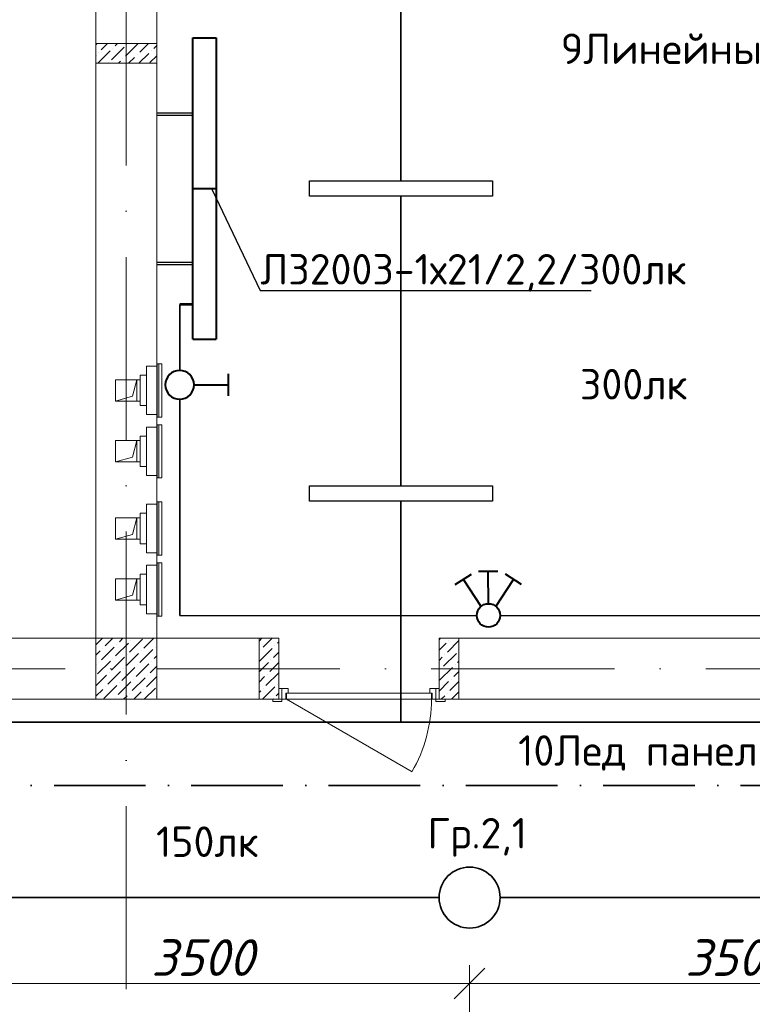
# Model space of a CAD drawing. Header units: millimetres. Extents: x 1114507 to 93926427, y 174473 to 817039.
# Tile 192 of 256: x 1562005 to 1566807, y 773925 to 780381. Entities that reach past the tile are written whole.
import ezdxf
from ezdxf import colors
from ezdxf.entities.mleader import LeaderData, LeaderLine
from ezdxf.math import Vec2, Vec3

# ---------------------------------------------------------------- set-up
doc = ezdxf.new("R2010")
doc.units = ezdxf.units.MM
doc.linetypes.add('ACAD_ISO10W100', pattern=[18, 12, -3, 0, -3])
doc.linetypes.add('ADSK_Скрыто', pattern=[6, 3, -3])
for name, color, linetype, lineweight in [('_Hidden_', 7, 'ADSK_Скрыто', 9), ('Doors', 86, 'Continuous', 13), ('Mechanical Equipment', 7, 'Continuous', 18), ('размеры', 12, 'Continuous', 15)]:
    doc.layers.add(name, color=color, linetype=linetype, lineweight=lineweight)
doc.layers.add('ventilatsiya', color=7, linetype='Continuous')
doc.styles.add('ISOCPEUR 1', font='isocpeur.TTF')
doc.styles.get("Standard").update_dxf_attribs({"font": 'isocpeui.ttf'})
doc.styles.add('Суннат', font='ariali.ttf', dxfattribs={"height": 250})
doc.dimstyles.new('Санжар', dxfattribs={"dimtxt": 240, "dimasz": 200, "dimexe": 200, "dimexo": 200, "dimgap": 50, "dimtad": 1, "dimdec": 0, "dimtxsty": 'Standard', "dimblk": 'OBLIQUE', "dimcen": 2.5, "dimdle": 200, "dimclrd": 152, "dimclre": 152, "dimclrt": 152, "dimadec": 0, "dimazin": 0, "dimtfac": 1, "dimtdec": 0, "dimtmove": 0, "dimatfit": 3, "dimldrblk": 'OBLIQUE', "dimfxl": 0, "dimlwd": 0, "dimlwe": 0, "dimarcsym": 0})

# ---------------------------------------------------------------- blocks, each defined once
blk = doc.blocks.new('blokqav2mak')
at = {"color": 1, "linetype": 'ACAD_ISO10W100', "lineweight": 0, "ltscale": 100}
for p, q in [((1558682, 782425.1), (1558682, 766825.1)), ((1572682, 776125.1), (1545682, 776125.1))]:
    blk.add_line(p, q, dxfattribs=at)
at = {"lineweight": 0, "ltscale": 100}
for p, q in [((1558482, 776325.1), (1558482, 782225.1)), ((1558882, 776325.1), (1558882, 782225.1)), ((1558482, 776325.1), (1551132, 776325.1)), ((1559682, 776325.1), (1558882, 776325.1)), ((1559682, 776325.1), (1559682, 775925.1)), ((1568082, 776325.1), (1560732, 776325.1)), ((1560732, 776325.1), (1560732, 775925.1)), ((1559682, 775925.1), (1551132, 775925.1)), ((1568482, 775925.1), (1560732, 775925.1))]:
    blk.add_line(p, q, dxfattribs=at)
at = {"linetype": 'Continuous', "lineweight": 0, "ltscale": 100}
for p, q in [((1558482, 780216.6, 0), (1558490.5, 780225.1, 0)), ((1558495.2, 780095.1, 0), (1558576.2, 780176.1, 0)), ((1558500.4, 780167.7, 0), (1558500.4, 780167.7, 0)), ((1558517.3, 780184.5, 0), (1558557.8, 780225.1, 0)), ((1558584.6, 780117.2, 0), (1558668.8, 780201.4, 0)), ((1558593.1, 780193, 0), (1558593.1, 780193, 0)), ((1558609.9, 780209.8, 0), (1558625.2, 780225.1, 0)), ((1558677.2, 780142.4, 0), (1558759.9, 780225.1, 0)), ((1558685.7, 780218.2, 0), (1558685.7, 780218.2, 0)), ((1558769.9, 780167.7, 0), (1558827.3, 780225.1, 0)), ((1558845.6, 780176.1, 0), (1558845.6, 780176.1, 0)), ((1558862.5, 780193, 0), (1558882, 780212.5, 0)), ((1558482, 780149.3, 0), (1558483.6, 780150.9, 0)), ((1558567.8, 780100.4, 0), (1558567.8, 780100.4, 0)), ((1558629.9, 780095.1, 0), (1558643.6, 780108.8, 0)), ((1558660.4, 780125.6, 0), (1558660.4, 780125.6, 0)), ((1558697.3, 780095.1, 0), (1558736.2, 780134, 0)), ((1558753, 780150.9, 0), (1558753, 780150.9, 0)), ((1558764.6, 780095.1, 0), (1558828.8, 780159.3, 0)), ((1558837.2, 780100.4, 0), (1558882, 780145.2, 0)), ((1558482, 776281.7), (1558525.4, 776325.1)), ((1558544, 776276.3), (1558592.8, 776325.1)), ((1558611.4, 776209), (1558695.6, 776293.2)), ((1558636.6, 776301.6), (1558660.1, 776325.1)), ((1558704, 776234.2), (1558788.2, 776318.4)), ((1558712.4, 776310), (1558712.4, 776310)), ((1558796.6, 776259.5), (1558862.2, 776325.1)), ((1559552, 776306.7, 0), (1559570.4, 776325.1, 0)), ((1559579.9, 776267.2, 0), (1559637.8, 776325.1, 0)), ((1559672.5, 776292.5, 0), (1559682, 776302, 0)), ((1560742.1, 776325.1, 0), (1560732, 776315.1, 0)), ((1560778, 776293.7, 0), (1560732, 776247.7, 0)), ((1560862, 776310.4, 0), (1560786.4, 776234.8, 0)), ((1560794.9, 776310.5, 0), (1560794.9, 776310.5, 0)), ((1558482, 776214.4), (1558510.3, 776242.7)), ((1558518.8, 776183.7), (1558603, 776267.9)), ((1558527.2, 776259.5), (1558527.2, 776259.5)), ((1558619.8, 776284.8), (1558619.8, 776284.8)), ((1558678.7, 776141.6), (1558762.9, 776225.8)), ((1558771.3, 776166.9), (1558855.5, 776251.1)), ((1558779.8, 776242.7), (1558779.8, 776242.7)), ((1558872.4, 776267.9), (1558872.4, 776267.9)), ((1559554.7, 776174.6, 0), (1559638.9, 776258.8, 0)), ((1559563.1, 776250.4, 0), (1559563.1, 776250.4, 0)), ((1559647.3, 776199.9, 0), (1559682, 776234.6, 0)), ((1559655.7, 776275.6, 0), (1559655.7, 776275.6, 0)), ((1560845.4, 776226.3, 0), (1560761.2, 776142.2, 0)), ((1558493.5, 776091.1), (1558577.7, 776175.3)), ((1558501.9, 776166.9), (1558501.9, 776166.9)), ((1558586.1, 776116.4), (1558670.3, 776200.6)), ((1558594.5, 776192.2), (1558594.5, 776192.2)), ((1558687.1, 776217.4), (1558687.1, 776217.4)), ((1558746.1, 776074.3), (1558830.3, 776158.5)), ((1558847.1, 776175.3), (1558847.1, 776175.3)), ((1558863.9, 776192.2), (1558882, 776210.2)), ((1559552, 776104.6, 0), (1559613.6, 776166.2, 0)), ((1559622, 776107.3, 0), (1559682, 776167.3, 0)), ((1559630.4, 776183, 0), (1559630.4, 776183, 0)), ((1560752.8, 776201.1, 0), (1560732, 776180.4, 0)), ((1560769.6, 776217.9, 0), (1560769.6, 776217.9, 0)), ((1560862, 776175.7, 0), (1560853.8, 776167.4, 0)), ((1558482, 776147), (1558485.1, 776150.1)), ((1558560.9, 776023.8), (1558645.1, 776108)), ((1558569.3, 776099.5), (1558569.3, 776099.5)), ((1558653.5, 776049), (1558737.7, 776133.2)), ((1558661.9, 776124.8), (1558661.9, 776124.8)), ((1558754.5, 776150.1), (1558754.5, 776150.1)), ((1558838.7, 776099.5), (1558882, 776142.9)), ((1559596.8, 776014.7, 0), (1559680.9, 776098.9, 0)), ((1560820.1, 776133.7, 0), (1560735.9, 776049.5, 0)), ((1560744.3, 776125.3, 0), (1560744.3, 776125.3, 0)), ((1560862, 776108.3, 0), (1560828.5, 776074.8, 0)), ((1560836.9, 776150.6, 0), (1560836.9, 776150.6, 0)), ((1558482, 776012.3), (1558552.4, 776082.7)), ((1558628.2, 775956.4), (1558712.4, 776040.6)), ((1558636.6, 776032.2), (1558636.6, 776032.2)), ((1558720.8, 775981.7), (1558805, 776065.9)), ((1558729.2, 776057.4), (1558729.2, 776057.4)), ((1558813.4, 776006.9), (1558882, 776075.5)), ((1558821.8, 776082.7), (1558821.8, 776082.7)), ((1559552, 776037.3, 0), (1559588.3, 776073.6, 0)), ((1559605.2, 776090.4, 0), (1559605.2, 776090.4, 0)), ((1560794.9, 776041.1, 0), (1560732, 775978.3, 0)), ((1560862, 776041, 0), (1560803.3, 775982.2, 0)), ((1560811.7, 776058, 0), (1560811.7, 776058, 0)), ((1558482, 775944.9), (1558527.2, 775990.1)), ((1558535.6, 775931.2), (1558619.8, 776015.4)), ((1558544, 776006.9), (1558544, 776006.9)), ((1558704, 775964.8), (1558704, 775964.8)), ((1558731.6, 775925.1), (1558779.8, 775973.3)), ((1558796.6, 775990.1), (1558796.6, 775990.1)), ((1558799, 775925.1), (1558872.4, 775998.5)), ((1559552, 775969.9, 0), (1559563.1, 775981, 0)), ((1559574.6, 775925.1, 0), (1559655.7, 776006.2, 0)), ((1559579.9, 775997.8, 0), (1559579.9, 775997.8, 0)), ((1559664.1, 775947.3, 0), (1559682, 775965.2, 0)), ((1559672.5, 776023.1, 0), (1559672.5, 776023.1, 0)), ((1560786.4, 775965.4, 0), (1560786.4, 775965.4, 0)), ((1560862, 775973.6, 0), (1560813.5, 775925.1, 0)), ((1558611.4, 775939.6), (1558611.4, 775939.6)), ((1558664.2, 775925.1), (1558687.1, 775948)), ((1558880.8, 775939.6), (1558882, 775940.8)), ((1559647.3, 775930.5, 0), (1559647.3, 775930.5, 0)), ((1560769.6, 775948.5, 0), (1560746.2, 775925.1, 0))]:
    blk.add_line(p, q, dxfattribs=at)
at = {"layer": '_Hidden_', "color": 5, "lineweight": 0}
for p, q in [((1558815, 778109.6), (1558815, 778109.3)), ((1558815, 778109.3), (1558815, 778109.6)), ((1558839, 778109.3), (1558839, 778109.6)), ((1558839, 778109.6), (1558839, 778109.3)), ((1558882, 778109.3), (1558882, 778109.6)), ((1558882, 778109.6), (1558882, 778109.3)), ((1558885.4, 778124.9), (1558885.9, 778124.9)), ((1558815, 777792), (1558815, 777791.6)), ((1558815, 777791.6), (1558815, 777792)), ((1558839, 777791.6), (1558839, 777792)), ((1558839, 777792), (1558839, 777791.6)), ((1558882, 777792), (1558882, 777791.6)), ((1558882, 777791.6), (1558882, 777792)), ((1558885.9, 777776), (1558885.4, 777776)), ((1558815, 777710.1), (1558815, 777709.8)), ((1558815, 777709.8), (1558815, 777710.1)), ((1558839, 777709.8), (1558839, 777710.1)), ((1558839, 777710.1), (1558839, 777709.8)), ((1558882, 777709.8), (1558882, 777710.1)), ((1558882, 777710.1), (1558882, 777709.8)), ((1558885.4, 777725.4), (1558885.9, 777725.4)), ((1558815, 777392.4), (1558815, 777392.1)), ((1558815, 777392.1), (1558815, 777392.4)), ((1558839, 777392.1), (1558839, 777392.4)), ((1558839, 777392.4), (1558839, 777392.1)), ((1558882, 777392.4), (1558882, 777392.1)), ((1558882, 777392.1), (1558882, 777392.4)), ((1558885.9, 777376.4), (1558885.4, 777376.4)), ((1558815, 777203.9), (1558815, 777203.5)), ((1558815, 777203.5), (1558815, 777203.9)), ((1558839, 777203.5), (1558839, 777203.9)), ((1558839, 777203.9), (1558839, 777203.5)), ((1558882, 777203.5), (1558882, 777203.9)), ((1558882, 777203.9), (1558882, 777203.5)), ((1558885.4, 777219.1), (1558885.9, 777219.1)), ((1558815, 776886.2), (1558815, 776885.9)), ((1558815, 776885.9), (1558815, 776886.2)), ((1558839, 776885.9), (1558839, 776886.2)), ((1558839, 776886.2), (1558839, 776885.9)), ((1558882, 776886.2), (1558882, 776885.9)), ((1558882, 776885.9), (1558882, 776886.2)), ((1558885.9, 776870.2), (1558885.4, 776870.2)), ((1558815, 776804.3), (1558815, 776804)), ((1558815, 776804), (1558815, 776804.3)), ((1558839, 776804), (1558839, 776804.3)), ((1558839, 776804.3), (1558839, 776804)), ((1558882, 776804), (1558882, 776804.3)), ((1558882, 776804.3), (1558882, 776804)), ((1558885.4, 776819.6), (1558885.9, 776819.6)), ((1558815, 776486.7), (1558815, 776486.3)), ((1558815, 776486.3), (1558815, 776486.7)), ((1558839, 776486.3), (1558839, 776486.7)), ((1558839, 776486.7), (1558839, 776486.3)), ((1558882, 776486.7), (1558882, 776486.3)), ((1558882, 776486.3), (1558882, 776486.7)), ((1558885.9, 776470.7), (1558885.4, 776470.7))]:
    blk.add_line(p, q, dxfattribs=at)
at = {"layer": 'Doors', "lineweight": 0}
for p, q in [((1559682, 775995.1), (1559702, 775995.1)), ((1559682, 775925.1), (1559682, 775995.1)), ((1559742, 775995.1), (1559702, 775995.1)), ((1559702, 775995.1), (1559702, 775925.1)), ((1559702, 775995.1), (1559702, 775925.1)), ((1559727, 775925.1), (1559727, 775965.1)), ((1559727, 775965.1), (1559742, 775965.1)), ((1560682, 775965.1), (1559732, 775965.1)), ((1559732, 775965.1), (1559732, 775925.1)), ((1559742, 775965.1), (1559742, 775995.1)), ((1560672, 775965.1), (1560672, 775995.1)), ((1560672, 775995.1), (1560712, 775995.1)), ((1560687, 775965.1), (1560672, 775965.1)), ((1560682, 775925.1), (1560682, 775965.1)), ((1560687, 775925.1), (1560687, 775965.1)), ((1560712, 775995.1), (1560712, 775925.1)), ((1560732, 775995.1), (1560712, 775995.1)), ((1560712, 775995.1), (1560712, 775925.1)), ((1560732, 775925.1), (1560732, 775995.1)), ((1559702, 775925.1), (1559642, 775925.1)), ((1559642, 775925.1), (1559642, 775910.1)), ((1559642, 775910.1), (1559702, 775910.1)), ((1559702, 775925.1), (1559682, 775925.1)), ((1559702, 775925.1), (1559727, 775925.1)), ((1559702, 775910.1), (1559702, 775925.1)), ((1559732, 775925.1), (1560554.8, 775450.1)), ((1559732, 775925.1), (1560682, 775925.1)), ((1560712, 775925.1), (1560687, 775925.1)), ((1560712, 775925.1), (1560732, 775925.1)), ((1560772, 775925.1), (1560712, 775925.1)), ((1560712, 775925.1), (1560712, 775910.1)), ((1560712, 775910.1), (1560772, 775910.1)), ((1560772, 775910.1), (1560772, 775925.1))]:
    blk.add_line(p, q, dxfattribs=at)
blk.add_arc((1559732, 775925.1), 950, 330, 0, dxfattribs=at)
at = {"layer": 'Mechanical Equipment', "color": 5, "lineweight": 0}
for p, q in [((1558839, 778109.6), (1558815, 778109.6)), ((1558815, 778109.6), (1558815, 778109.3)), ((1558815, 778099.6), (1558815, 778109.6)), ((1558815, 777801.6), (1558815, 778099.6)), ((1558882, 778109.6), (1558839, 778109.6)), ((1558839, 778109.3), (1558839, 778109.6)), ((1558839, 778109.6), (1558839, 778109.3)), ((1558882, 778109.3), (1558882, 778109.6)), ((1558882, 778109.6), (1558882, 778099.6)), ((1558882, 778099.6), (1558882, 777801.6)), ((1558885.1, 778124.9), (1558885.1, 777776)), ((1558885.4, 778124.9), (1558885.4, 777776)), ((1558885.4, 778124.9), (1558895, 778124.9)), ((1558895, 778124.9), (1558904.5, 778124.9)), ((1558895, 778124.9), (1558895, 777776)), ((1558904.5, 778124.9), (1558914.1, 778124.9)), ((1558914.1, 777776), (1558914.1, 778124.9)), ((1558815, 778050.6), (1558773.7, 778050.6)), ((1558773.7, 777850.6), (1558773.7, 778050.6)), ((1558773.7, 777850.6), (1558815, 777850.6)), ((1558815, 777791.6), (1558815, 777801.6)), ((1558815, 777792), (1558815, 777791.6)), ((1558815, 777791.6), (1558839, 777791.6)), ((1558839, 777791.6), (1558839, 777792)), ((1558839, 777792), (1558839, 777791.6)), ((1558839, 777791.6), (1558882, 777791.6)), ((1558882, 777801.6), (1558882, 777791.6)), ((1558882, 777791.6), (1558882, 777792)), ((1558895, 777776), (1558885.4, 777776)), ((1558904.5, 777776), (1558895, 777776)), ((1558914.1, 777776), (1558904.5, 777776)), ((1558839, 777710.1), (1558815, 777710.1)), ((1558815, 777710.1), (1558815, 777709.8)), ((1558815, 777700.1), (1558815, 777710.1)), ((1558882, 777710.1), (1558839, 777710.1)), ((1558839, 777709.8), (1558839, 777710.1)), ((1558839, 777710.1), (1558839, 777709.8)), ((1558882, 777709.8), (1558882, 777710.1)), ((1558882, 777710.1), (1558882, 777700.1)), ((1558885.1, 777725.4), (1558885.1, 777376.4)), ((1558885.4, 777725.4), (1558885.4, 777376.4)), ((1558885.4, 777725.4), (1558895, 777725.4)), ((1558895, 777725.4), (1558904.5, 777725.4)), ((1558895, 777725.4), (1558895, 777376.4)), ((1558904.5, 777725.4), (1558914.1, 777725.4)), ((1558914.1, 777376.4), (1558914.1, 777725.4)), ((1558815, 777651.1), (1558773.7, 777651.1)), ((1558773.7, 777451.1), (1558773.7, 777651.1)), ((1558815, 777402.1), (1558815, 777700.1)), ((1558882, 777700.1), (1558882, 777402.1)), ((1558773.7, 777451.1), (1558815, 777451.1)), ((1558815, 777392.1), (1558815, 777402.1)), ((1558815, 777392.4), (1558815, 777392.1)), ((1558815, 777392.1), (1558839, 777392.1)), ((1558839, 777392.1), (1558839, 777392.4)), ((1558839, 777392.4), (1558839, 777392.1)), ((1558839, 777392.1), (1558882, 777392.1)), ((1558882, 777402.1), (1558882, 777392.1)), ((1558882, 777392.1), (1558882, 777392.4)), ((1558895, 777376.4), (1558885.4, 777376.4)), ((1558904.5, 777376.4), (1558895, 777376.4)), ((1558914.1, 777376.4), (1558904.5, 777376.4)), ((1558839, 777203.9), (1558815, 777203.9)), ((1558815, 777203.9), (1558815, 777203.5)), ((1558815, 777193.9), (1558815, 777203.9)), ((1558815, 776895.9), (1558815, 777193.9)), ((1558882, 777203.9), (1558839, 777203.9)), ((1558839, 777203.5), (1558839, 777203.9)), ((1558839, 777203.9), (1558839, 777203.5)), ((1558882, 777203.5), (1558882, 777203.9)), ((1558882, 777203.9), (1558882, 777193.9)), ((1558882, 777193.9), (1558882, 776895.9)), ((1558885.1, 777219.1), (1558885.1, 776870.2)), ((1558885.4, 777219.1), (1558885.4, 776870.2)), ((1558885.4, 777219.1), (1558895, 777219.1)), ((1558895, 777219.1), (1558904.5, 777219.1)), ((1558895, 777219.1), (1558895, 776870.2)), ((1558904.5, 777219.1), (1558914.1, 777219.1)), ((1558914.1, 776870.2), (1558914.1, 777219.1)), ((1558815, 777144.9), (1558773.7, 777144.9)), ((1558773.7, 776944.9), (1558773.7, 777144.9)), ((1558773.7, 776944.9), (1558815, 776944.9)), ((1558815, 776885.9), (1558815, 776895.9)), ((1558815, 776886.2), (1558815, 776885.9)), ((1558815, 776885.9), (1558839, 776885.9)), ((1558839, 776885.9), (1558839, 776886.2)), ((1558839, 776886.2), (1558839, 776885.9)), ((1558839, 776885.9), (1558882, 776885.9)), ((1558882, 776895.9), (1558882, 776885.9)), ((1558882, 776885.9), (1558882, 776886.2)), ((1558895, 776870.2), (1558885.4, 776870.2)), ((1558904.5, 776870.2), (1558895, 776870.2)), ((1558914.1, 776870.2), (1558904.5, 776870.2)), ((1558839, 776804.3), (1558815, 776804.3)), ((1558815, 776804.3), (1558815, 776804)), ((1558815, 776794.3), (1558815, 776804.3)), ((1558882, 776804.3), (1558839, 776804.3)), ((1558839, 776804), (1558839, 776804.3)), ((1558839, 776804.3), (1558839, 776804)), ((1558882, 776804), (1558882, 776804.3)), ((1558882, 776804.3), (1558882, 776794.3)), ((1558885.1, 776819.6), (1558885.1, 776470.7)), ((1558885.4, 776819.6), (1558885.4, 776470.7)), ((1558885.4, 776819.6), (1558895, 776819.6)), ((1558895, 776819.6), (1558904.5, 776819.6)), ((1558895, 776819.6), (1558895, 776470.7)), ((1558904.5, 776819.6), (1558914.1, 776819.6)), ((1558914.1, 776470.7), (1558914.1, 776819.6)), ((1558815, 776745.3), (1558773.7, 776745.3)), ((1558773.7, 776545.3), (1558773.7, 776745.3)), ((1558815, 776496.3), (1558815, 776794.3)), ((1558882, 776794.3), (1558882, 776496.3)), ((1558773.7, 776545.3), (1558815, 776545.3)), ((1558815, 776486.3), (1558815, 776496.3)), ((1558815, 776486.7), (1558815, 776486.3)), ((1558815, 776486.3), (1558839, 776486.3)), ((1558839, 776486.3), (1558839, 776486.7)), ((1558839, 776486.7), (1558839, 776486.3)), ((1558839, 776486.3), (1558882, 776486.3)), ((1558882, 776496.3), (1558882, 776486.3)), ((1558882, 776486.3), (1558882, 776486.7)), ((1558895, 776470.7), (1558885.4, 776470.7)), ((1558904.5, 776470.7), (1558895, 776470.7)), ((1558914.1, 776470.7), (1558904.5, 776470.7))]:
    blk.add_line(p, q, dxfattribs=at)
at = {"layer": 'ventilatsiya', "lineweight": 0, "ltscale": 100}
for p, q in [((1558752, 778020.6), (1558612, 778020.6)), ((1558612, 778020.6), (1558612, 777880.6)), ((1558706.7, 778020.6), (1558773.7, 778020.6)), ((1558752, 778020.6), (1558722.9, 777912.3)), ((1558752, 777880.6), (1558752, 778020.6)), ((1558722.9, 777912.3), (1558612, 777880.6)), ((1558612, 777880.6), (1558752, 777880.6)), ((1558706.7, 777880.6), (1558773.7, 777880.6)), ((1558752, 777621.1), (1558612, 777621.1)), ((1558612, 777621.1), (1558612, 777481.1)), ((1558706.7, 777621.1), (1558773.7, 777621.1)), ((1558752, 777621.1), (1558722.9, 777512.8)), ((1558752, 777481.1), (1558752, 777621.1)), ((1558722.9, 777512.8), (1558612, 777481.1)), ((1558612, 777481.1), (1558752, 777481.1)), ((1558706.7, 777481.1), (1558773.7, 777481.1)), ((1558752, 777114.9), (1558612, 777114.9)), ((1558612, 777114.9), (1558612, 776974.9)), ((1558706.7, 777114.9), (1558773.7, 777114.9)), ((1558752, 777114.9), (1558722.9, 777006.5)), ((1558752, 776974.9), (1558752, 777114.9)), ((1558722.9, 777006.5), (1558612, 776974.9)), ((1558612, 776974.9), (1558752, 776974.9)), ((1558706.7, 776974.9), (1558773.7, 776974.9)), ((1558752, 776715.3), (1558612, 776715.3)), ((1558612, 776715.3), (1558612, 776575.3)), ((1558706.7, 776715.3), (1558773.7, 776715.3)), ((1558752, 776715.3), (1558722.9, 776607)), ((1558752, 776575.3), (1558752, 776715.3)), ((1558722.9, 776607), (1558612, 776575.3)), ((1558612, 776575.3), (1558752, 776575.3)), ((1558706.7, 776575.3), (1558773.7, 776575.3))]:
    blk.add_line(p, q, dxfattribs=at)
at = {"layer": 'размеры', "lineweight": 0, "ltscale": 5}
for p, q in [((1558482, 780095.1), (1558482, 780225.1)), ((1558482, 780225.1), (1558882, 780225.1)), ((1558882, 780225.1), (1558482, 780225.1)), ((1558482, 780225.1), (1558482, 780095.1)), ((1558882, 780225.1), (1558882, 780095.1)), ((1558882, 780095.1), (1558882, 780225.1)), ((1558882, 780095.1), (1558482, 780095.1)), ((1558482, 780095.1), (1558882, 780095.1)), ((1558882, 776325.1), (1558482, 776325.1)), ((1558482, 776325.1), (1558482, 775925.1)), ((1558882, 775925.1), (1558882, 776325.1)), ((1559682, 776325.1), (1559552, 776325.1)), ((1559552, 776325.1), (1559552, 775925.1)), ((1559682, 775925.1), (1559682, 776325.1)), ((1560732, 775925.1), (1560732, 776325.1)), ((1560732, 776325.1), (1560862, 776325.1)), ((1560862, 776325.1), (1560862, 775925.1)), ((1558482, 775925.1), (1558882, 775925.1)), ((1559552, 775925.1), (1559682, 775925.1)), ((1560862, 775925.1), (1560732, 775925.1))]:
    blk.add_line(p, q, dxfattribs=at)
blk = doc.blocks.new('ауц')
at = {"lineweight": 40}
for p, q in [((435574.9, -83204.4), (435448.4, -83205.2)), ((435513.1, -83416.4), (435511.7, -83204.8)), ((435296.2, -83291.2), (435402.2, -83222.2)), ((435464.8, -83434), (435349.2, -83256.7)), ((435562.4, -83434), (435678, -83256.7)), ((435731, -83291.2), (435625, -83222.2))]:
    blk.add_line(p, q, dxfattribs=at)
blk.add_circle((435513.6, -83493), 76.6, dxfattribs=at)
blk = doc.blocks.new('_Dot')
at = {"color": 0, "linetype": 'ByBlock', "lineweight": -2}
blk.add_line((-0.5, 0), (-1, 0), dxfattribs=at)
at = {"color": 0, "linetype": 'ByBlock', "const_width": 0.5}
blk.add_lwpolyline([(-0.25, 0, 1), (0.25, 0, 1)], format="xyb", close=True, dxfattribs=at)
blk = doc.blocks.new('цуйцуйцу')
at = {"lineweight": 40}
for p, q in [((694611.1, -1170390.9), (694695, -1170390.9)), ((694653.1, -1170521.8), (694653.1, -1170390.9))]:
    blk.add_line(p, q, dxfattribs=at)
blk.add_circle((694653.1, -1170576.5), 54.7, dxfattribs=at)
blk = doc.blocks.new('ДПО46 LUX LED')
at = {"lineweight": 40, "ltscale": 2}
for p, q in [((4273483, 481249.6), (4273483, 480014.6)), ((4273483, 481249.6), (4273674, 481249.6)), ((4273674, 480014.6), (4273674, 481249.6)), ((4273483, 480014.6), (4273674, 480014.6))]:
    blk.add_line(p, q, dxfattribs=at)
blk = doc.blocks.new('blokdoskaaaa')
at = {"lineweight": 30, "ltscale": 2}
for p, q in [((1495798, 779769.1), (1495560.8, 779769.1)), ((1495798, 779753.1), (1495560.8, 779753.1)), ((1495798, 778789.1), (1495560.8, 778789.1)), ((1495798, 778773.1), (1495560.8, 778773.1))]:
    blk.add_line(p, q, dxfattribs=at)
at = {"lineweight": 53, "ltscale": 2}
blk.add_line((1495798, 778512.7), (1495710.8, 778512.7), dxfattribs=at)
at = {"xscale": -0.8000000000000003, "yscale": 0.8000000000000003, "zscale": 0.8000000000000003, "rotation": 180}
for p in [(-1922988.5, 1164274.8), (-1922988.5, 1163286.8)]:
    blk.add_blockref('ДПО46 LUX LED', p, dxfattribs=at)
blk = doc.blocks.new('_Oblique')
at = {"color": 0, "linetype": 'ByBlock', "lineweight": -2}
blk.add_line((-0.5, -0.5), (0.5, 0.5), dxfattribs=at)
blk = doc.blocks.new('*D1668')
at = {"color": 152, "linetype": 'Continuous', "lineweight": 0, "ltscale": 100, "transparency": 16777216}
for p, q in [((1561454.2, 774181.5), (1561454.2, 773861.5)), ((1564954.2, 774181.5), (1564954.2, 773861.5)), ((1561254.2, 774061.5), (1565154.2, 774061.5))]:
    blk.add_line(p, q, dxfattribs=at)
at = {"layer": 'Defpoints', "color": 0, "lineweight": 35, "ltscale": 100, "transparency": 16777216}
for p in [(1561454.2, 774425.1), (1564954.2, 774425.1), (1564954.2, 774061.5)]:
    blk.add_point(p, dxfattribs=at)
at = {"color": 152, "lineweight": 0, "ltscale": 100, "transparency": 16777216, "xscale": 200, "yscale": 200, "zscale": 200, "rotation": 180}
blk.add_blockref('_Oblique', (1561454.2, 774061.5), dxfattribs=at)
at = {"color": 152, "lineweight": 0, "ltscale": 100, "transparency": 16777216, "xscale": 200, "yscale": 200, "zscale": 200}
blk.add_blockref('_Oblique', (1564954.2, 774061.5), dxfattribs=at)
at = {"color": 152, "lineweight": 35, "ltscale": 100, "transparency": 16777216, "insert": (1563204.2, 774231.5), "char_height": 240, "attachment_point": 5, "bg_fill": 3, "box_fill_scale": 1.1, "bg_fill_color": 256, "bg_fill_true_color": 13158600, "bg_fill_transparency": 0}
blk.add_mtext('3500', dxfattribs=at)
blk = doc.blocks.new('*D1669')
at = {"color": 152, "linetype": 'Continuous', "lineweight": 0, "ltscale": 100, "transparency": 16777216}
for p, q in [((1564954.2, 774181.5), (1564954.2, 773861.5)), ((1568454.2, 774181.5), (1568454.2, 773861.5)), ((1564754.2, 774061.5), (1568654.2, 774061.5))]:
    blk.add_line(p, q, dxfattribs=at)
at = {"layer": 'Defpoints', "color": 0, "lineweight": 35, "ltscale": 100, "transparency": 16777216}
for p in [(1564954.2, 774425.1), (1568454.2, 774425.1), (1568454.2, 774061.5)]:
    blk.add_point(p, dxfattribs=at)
at = {"color": 152, "lineweight": 0, "ltscale": 100, "transparency": 16777216, "xscale": 200, "yscale": 200, "zscale": 200, "rotation": 180}
blk.add_blockref('_Oblique', (1564954.2, 774061.5), dxfattribs=at)
at = {"color": 152, "lineweight": 0, "ltscale": 100, "transparency": 16777216, "xscale": 200, "yscale": 200, "zscale": 200}
blk.add_blockref('_Oblique', (1568454.2, 774061.5), dxfattribs=at)
at = {"color": 152, "lineweight": 35, "ltscale": 100, "transparency": 16777216, "insert": (1566704.2, 774231.5), "char_height": 240, "attachment_point": 5, "bg_fill": 3, "box_fill_scale": 1.1, "bg_fill_color": 256, "bg_fill_true_color": 13158600, "bg_fill_transparency": 0}
blk.add_mtext('3500', dxfattribs=at)

msp = doc.modelspace()

# ---------------------------------------------------------------- linework, layer by layer
at = {"color": 0, "lineweight": 35, "ltscale": 100}
for p, q in [((1564504.2, 781225.1), (1564504.2, 779325.1)), ((1564504.2, 779225.1), (1564504.2, 777325.1)), ((1563054.2, 778081.7), (1563054.2, 778512.7)), ((1563054.2, 776475.1), (1563054.2, 777892.5)), ((1564504.2, 777225.1), (1564504.2, 775775.1)), ((1552574.1, 775775.1), (1573697.1, 775775.1)), ((1561654.2, 774625.1), (1564754.2, 774625.1)), ((1565154.2, 774625.1), (1568254.2, 774625.1))]:
    msp.add_line(p, q, dxfattribs=at)
at = {"lineweight": 30}
for p, q in [((1563054.2, 776475.1), (1565001.5, 776475.1)), ((1565154.7, 776475.1), (1570504.2, 776475.1))]:
    msp.add_line(p, q, dxfattribs=at)
at = {"color": 3, "linetype": 'ACAD_ISO10W100', "lineweight": 35, "ltscale": 50}
msp.add_line((1550529, 775360.5), (1571954.2, 775360.5), dxfattribs=at)
at = {"color": 5, "lineweight": 30}
for points in [[(1563904.2, 779325.1), (1565104.2, 779325.1), (1565104.2, 779225.1), (1563904.2, 779225.1), (1563904.2, 779325.1)], [(1563904.2, 777325.1), (1565104.2, 777325.1), (1565104.2, 777225.1), (1563904.2, 777225.1), (1563904.2, 777325.1)]]:
    msp.add_lwpolyline(points, dxfattribs=at)
at = {"color": 5, "lineweight": 35, "ltscale": 20}
msp.add_circle((1564954.2, 774625.1), 200, dxfattribs=at)

# ---------------------------------------------------------------- block references
at = {"color": 0}
msp.add_blockref('blokqav2mak', (4022.1, 0), dxfattribs=at)
at = {"color": 0, "lineweight": 35}
msp.add_blockref('blokdoskaaaa', (67343.3, 0), dxfattribs=at)
at = {"lineweight": 50, "xscale": -1.728719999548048, "yscale": 1.728719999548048, "zscale": 1.728719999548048, "rotation": 270.0000000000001}
msp.add_blockref('цуйцуйцу', (3586653.2, -422873.5), dxfattribs=at)
at = {"lineweight": 30}
msp.add_blockref('ауц', (1129564.5, 859968.1), dxfattribs=at)

# ---------------------------------------------------------------- texts
at = {"color": 0, "char_height": 200, "style": 'Суннат'}
for s, insert, width, attachment_point in [('{\\fISOCPEUR|b0|i0|c204|p34;9Линейный-ИЕК-1х36/3,0}', (1565551.9, 780044.2), 3512.61, 7), ('{\\fISOCPEUR|b0|i0|c0|p34;10\\fISOCPEUR|b0|i0|c204|p34;Лед панель-1х\\fISOCPEUR|b0|i0|c0|p34;36\\fISOCPEUR|b0|i0|c204|p34;/3,0}', (1565272.6, 775689.2), 4126.459, 1), ('{\\fISOCPEUR|b0|i0|c204|p34;Гр.\\fISOCPEUR|b0|i0|c0|p34;2,1}', (1564678.2, 775146.9, 0), 2509.849, 1)]:
    msp.add_mtext(s, dxfattribs=dict(at, insert=insert, width=width, attachment_point=attachment_point))
at = {"color": 1, "char_height": 200, "width": 2509.849, "attachment_point": 1, "style": 'Суннат'}
for s, insert in [('{\\fISOCPEUR|b0|i0|c204|p34;300лк}', (1565677.7, 778091.1)), ('{\\fISOCPEUR|b0|i0|c204|p34;150лк}', (1562898.9, 775091.4))]:
    msp.add_mtext(s, dxfattribs=dict(at, insert=insert))

# ---------------------------------------------------------------- leaders
at = {"lineweight": 0}
ml = msp.add_multileader_mtext('Standard', dxfattribs=at)
ml.set_content('{\\fISOCPEUR|b0|i0|c204|p34;\\C0;ЛЗ2003-1х21/2,2/300лк}', color=256)
ml.set_leader_properties()
ml.set_arrow_properties(name='DOT')
ml.build(insert=Vec2(0, 0))
ml.multileader.update_dxf_attribs({"text_left_attachment_type": 6, "text_right_attachment_type": 6, "dogleg_length": 0.36, "arrow_head_size": 10})
ctx = ml.context
ctx.base_point, ctx.char_height, ctx.arrow_head_size, ctx.landing_gap_size, ctx.plane_origin = Vec3(1563582.1, 778604.8), 200, 10, 1, Vec3(1562721.6, 778639.1)
ctx.left_attachment, ctx.right_attachment = 6, 6
notes = []
notes.append((ctx, [(0, (1, 1, 0), (1563581.8, 778604.8), (1, 0), 0.36, [(0, [(1563261.9, 779275.1)], 0, [])])]))
ctx.mtext.insert, ctx.mtext.rotation, ctx.mtext.width, ctx.mtext.flow_direction = Vec3(1563583.1, 778844.8), 6.283185, 2147.602, 5
for ctx, leaders in notes:
    for number, flags, end, landing, length, lines in leaders:
        leader = LeaderData()
        leader.index, (leader.has_last_leader_line, leader.has_dogleg_vector, leader.attachment_direction) = number, flags
        leader.last_leader_point, leader.dogleg_vector, leader.dogleg_length = Vec3(end), Vec3(landing), length
        for number, points, colour, breaks in lines:
            line = LeaderLine()
            line.index, line.vertices, line.color, line.breaks = number, Vec3.list(points), colors.encode_raw_color(colour), breaks
            leader.lines.append(line)
        ctx.leaders.append(leader)

# ---------------------------------------------------------------- next in the draw order: dimensions: what is measured, and where the dimension line sits
at = {"color": 0, "lineweight": 35, "ltscale": 100}
dim = msp.add_linear_dim(base=(1564954.2, 774061.5), p1=(1561454.2, 774425.1), p2=(1564954.2, 774425.1), dimstyle='Санжар', override={"dimfxl": 120, "dimfxlon": 1, "dimtfill": 1, "dimarcsym": 1}, dxfattribs=at)
dim.commit()
dim.dimension.update_dxf_attribs({"geometry": '*D1668', "text_midpoint": (1563204.2, 774231.5)})

# ---------------------------------------------------------------- next in the draw order: dimensions: what is measured, and where the dimension line sits
dim = msp.add_linear_dim(base=(1568454.2, 774061.5), p1=(1564954.2, 774425.1), p2=(1568454.2, 774425.1), dimstyle='Санжар', override={"dimfxl": 120, "dimfxlon": 1, "dimtfill": 1, "dimarcsym": 1}, dxfattribs=at)
dim.commit()
dim.dimension.update_dxf_attribs({"geometry": '*D1669', "text_midpoint": (1566704.2, 774231.5)})

# ---------------------------------------------------------------- next in the draw order: texts
at = {"linetype": 'ByBlock', "lineweight": 30, "ltscale": 10, "insert": (1197603, 784433.1, 0), "char_height": 250, "width": 18040, "attachment_point": 1, "style": 'ISOCPEUR 1'}
msp.add_mtext('     Рабочая документация по объекту: {\\C7;школы ^J}     Настоящий проект выполнен на основании чертежей марки АС, ВК и ОВ в соответствии с требованиями КМК и ПУЭ.\\P     Внешнее электроснабжение решается в отдельном проекте "Внутриплощадочных сетей"\\P     Проект энергоснабжения школы.\\P     Установленная мощность 33,6 кВт; Расчетная мощность 30,2 кВт  \\P     По надежности энергоснабжения школа относится к потребителям II категории.\\P\\pi1291.6675,t0,19518.5175;{\\LСиловое электрооборудование:\\P\\pi0,tz;}     В качестве вводно-распределительного и силового щита принят щит {\\C0;ПР11-3060-21УЗ (изготовить индв. по заказу) }. В качестве осветительного и силового щита принять щит ЩРВ-6 {\\C0;(изготовить индв. по заказу)} и щит комплектный ОЩВ.\\P\\pt0,19518.5175;     Электропотребителями здания  являются: освещение, штепсельные розетки, электропотребители технологического оборудования. Главный распределительный щит, силовые щиты и щиты освещения приняты сборными с модульными автоматическими выключателями с установкой на DIN-рейку по индивидуальному заказу. В распределительных щитах предусматривается устройство заземляющей шины. Фазораспределение злектронагрузок должно быть равномерным. Автоматические выключатели на розеточных группах имеют устройства  защитного отключения. \\P\\ptz;     Силовыми электроприемниками являются потребители сантехнического и технологического оборудования помещений. Магистральные и распределительные сети выполняются медным кабелем ВВГнг  в винипластовых  трубах в стенах срыто под штукатуркой. Ответвительные коробки установить скрыто на стене.\\P     1.  Розетки разместить на высоте 1800 мм от чистого пола в  помещениях   для  пребывания  детей  (А также см. уточнение по плану)  согласно пункта 12.34 КМК КМК КМК 2.04.17-19. ^J     2.  Выключатели во всех помещениях разместить на высоте 1800 мм.  Отступ от проёмов дверей - 200 мм, а также см. уточнение по плану.^J  Допускается установка выключателей под потолком с управлением при помощи шнура. ПУЭ п. 6.6.31.^J  Установка штепсельных розеток в ванных комнатах, душевых, мыльных помещениях бань, помещениях, содержащих нагреватели для саун (далее по тексту «саунах»), а также в стиральных помещениях прачечных не допускается ПУЭ п. 7.1.48.^JМинимальное расстояние от выключателей, штепсельных розеток и элементов электроустановок до газопроводов должно быть не менее 0,5 м ПУЭ п. 7.1.50.\\P{\\O      \\L\\oЭлектроосвещение}\\P     В соответствии КМК КМК 2.01.05-19. в проекте предусматривается общее рабочее, эвакуационное освещение на напряжение 220В.  Рабочее освещение предусматривается во всех помещениях комплекса, эвакуационное - в коридорах, в фойе, лестничных клетках, вестибюле. На выходах по пути эвакуации устанавливаются световые указатели "Выход" с аккумуляторными  батареями. Светильники аварийного освещения обозначаются значком "А" и выбираются из числа светильников рабочего освещения и питаются от щита ЩАО. Управление освещением выполняется включателями, устанавливаемыми по месту. Выбор светильников произведен в соответствии с назначением помещений, их конструктивными особенностями и характеристикой окружающей среды. В качестве источников света приняты светильники потолочные светодиодные LED панели и {\\C0;светодиодные линейные светильники} . Групповые сети освещения выполняются медным кабелем ВВГнг в винипластовой трубе.\\P\\pi1896.36,t0,28627.16;{\\LЗаземление}\\P\\pi0,tz;     Для защиты от поражения  электрическим током применяется система заземления TN-S  (используется 3я и 5я  жила  кабеля) и выполняется уравнивание потенциалов. Все металлические нетоковедущие части электрооборудования подлежат заземлению. В качестве заземляющих проводников используются нулевые провода сети и специальные заземляющие проводники, прокладываемые совместно с рабочими проводниками от электрощитов до электропотребителей. Сопротивление растеканию тока заземляющих устройств не должно превышать 4 Ом в любое время года. Внутренний контур заземления необходимо присоединить к наружному контуру заземления. Защита от заноса высокого потенциала и уравнивание потенциалов выполняется путем присоединения металлической арматуры фундаментов к горизонтальному  заземлителю. Все соединения выполнить сваркой.', dxfattribs=at)

doc.saveas('drawing.dxf')
